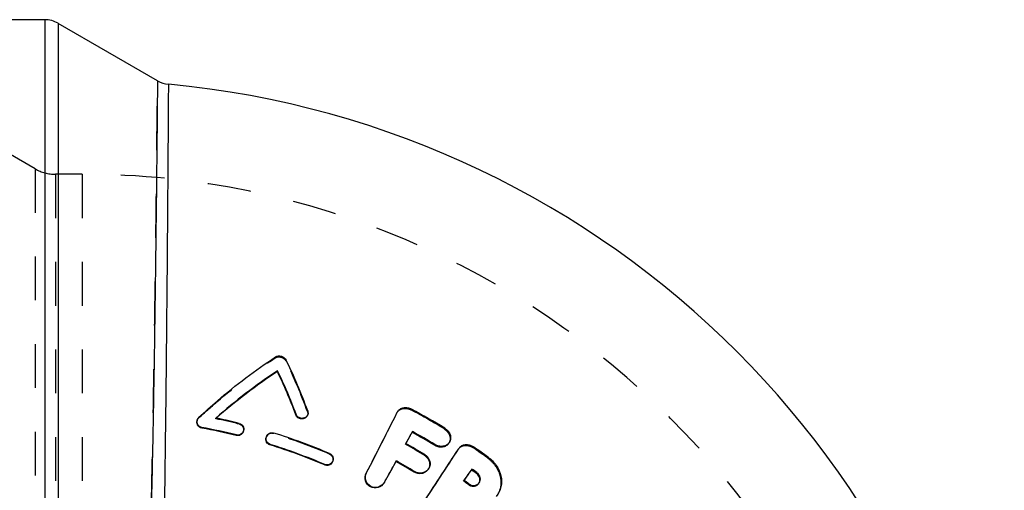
# Model space of a CAD drawing. Header units: millimetres. Extents: x 368 to 627, y 368 to 627.
# Tile 4 of 4: x 471 to 617, y 557 to 627. Entities that reach past the tile are written whole.
import ezdxf

# ---------------------------------------------------------------- set-up
doc = ezdxf.new("R2010")
doc.units = ezdxf.units.MM
doc.header["$LTSCALE"] = 65.185185
doc.linetypes.add('HIDDEN', pattern=[0.2, 0.1, -0.1])
doc.layers.add('KOERPER', color=7, linetype='CONTINUOUS')
doc.layers.add('KONST.EL_MIT_GEO', color=7, linetype='CONTINUOUS')

msp = doc.modelspace()

# ---------------------------------------------------------------- linework, layer by layer
at = {"layer": 'KOERPER', "color": 7, "linetype": 'Continuous'}
for p, q in [((474.28, 626.85), (404.35, 626.85)), ((491.08, 617.77), (476.28, 626.31))]:
    msp.add_line(p, q, dxfattribs=at)
at = {"layer": 'KOERPER', "color": 8, "linetype": 'HIDDEN'}
for q in [(475.88, 603.85), (479.85, 548.85)]:
    msp.add_line((479.85, 603.85), q, dxfattribs=at)
at = {"layer": 'KOERPER', "color": 7, "linetype": 'Continuous'}
msp.add_arc((479.85, 479.85), 138, 5.3499, 84.6501, dxfattribs=at)
at = {"layer": 'KOERPER', "color": 8, "linetype": 'HIDDEN'}
msp.add_arc((479.85, 479.85), 124, 0, 90, dxfattribs=at)
at = {"layer": 'KONST.EL_MIT_GEO', "color": 7, "linetype": 'Continuous'}
for p, q in [((474.28, 626.85), (474.28, 480.83)), ((476.28, 626.31), (476.28, 481.3)), ((508.94, 574.5), (508.98, 574.62)), ((511.69, 568.06), (511.72, 568.16)), ((526.74, 568.34), (526.78, 568.43)), ((526.78, 568.43), (526.8, 568.46)), ((526.8, 568.46), (526.78, 568.43)), ((497.67, 566.08), (497.68, 566.16)), ((502.8, 564.98), (502.82, 565.06)), ((529.07, 565.58), (528.86, 565.18)), ((507.85, 563.58), (507.87, 563.66)), ((532.34, 563.52), (532.41, 563.63)), ((535.92, 562.96), (535.98, 563.06)), ((535.98, 563.06), (535.99, 563.07)), ((535.99, 563.07), (535.98, 563.06)), ((515.99, 560.59), (516.03, 560.67)), ((526.66, 561.2), (526.47, 560.85)), ((522.19, 559.37), (522.23, 559.45)), ((529.32, 559.54), (529.38, 559.63)), ((537.93, 559.98), (537.67, 559.61)), ((538.59, 559.35), (538.67, 559.45))]:
    msp.add_line(p, q, dxfattribs=at)
at = {"layer": 'KONST.EL_MIT_GEO', "color": 8, "linetype": 'HIDDEN'}
for p, q in [((472.88, 604.65), (461.24, 611.37)), ((472.88, 604.65), (472.88, 493.05)), ((475.88, 603.85), (475.88, 493.85)), ((479.85, 603.85), (475.88, 603.85)), ((508.62, 576.54), (508.66, 576.67)), ((510.19, 576.08), (510.24, 576.21)), ((513.42, 567.97), (513.46, 568.08)), ((513.43, 568.54), (513.47, 568.65)), ((526.72, 568.31), (526.74, 568.34)), ((526.72, 568.31), (526.74, 568.34)), ((526.78, 568.43), (526.74, 568.34)), ((526.74, 568.34), (526.78, 568.43)), ((528.86, 568.79), (528.93, 568.91)), ((496.98, 567.2), (496.97, 567.12)), ((497.23, 567.6), (497.25, 567.69)), ((499.75, 567.48), (499.77, 567.57)), ((499.81, 567.53), (499.75, 567.48)), ((499.84, 567.56), (499.81, 567.53)), ((503.24, 566.7), (503.26, 566.78)), ((503.88, 565.61), (503.9, 565.7)), ((508.38, 565.27), (508.41, 565.35)), ((529.01, 565.47), (529.07, 565.58)), ((533.8, 565.96), (533.87, 566.08)), ((507.31, 564.78), (507.28, 564.69)), ((528.03, 563.67), (528.09, 563.78)), ((534.49, 563.84), (534.56, 563.95)), ((516.7, 562.22), (516.74, 562.3)), ((530.83, 562.05), (530.89, 562.15)), ((535.91, 562.94), (535.92, 562.96)), ((535.91, 562.94), (535.92, 562.96)), ((535.98, 563.06), (535.92, 562.96)), ((535.92, 562.96), (535.98, 563.06)), ((538.09, 563.18), (538.17, 563.29)), ((517.15, 561.05), (517.18, 561.13)), ((526.61, 561.11), (526.66, 561.2)), ((540.25, 561.65), (540.33, 561.76)), ((531.42, 559.95), (531.48, 560.05)), ((537.85, 559.88), (537.93, 559.98)), ((524.84, 557.95), (524.89, 558.03)), ((536.68, 558.21), (536.75, 558.31)), ((537.4, 557.69), (537.47, 557.78)), ((538.93, 557.83), (539, 557.93))]:
    msp.add_line(p, q, dxfattribs=at)
at = {"layer": 'KONST.EL_MIT_GEO', "color": 7, "linetype": 'Continuous'}
for centre, radius, start, end in [((474.28, 622.85), 4, 60, 90), ((493.08, 621.23), 4, 240, 264.654), ((448.56, 545.42), 68.93, 19.6869, 26.5316), ((556.47, 503.06), 85.89, 123.5679, 131.3111), ((556.2, 503.05), 85.67, 123.4831, 131.145), ((447.72, 544.6), 68.13, 20.1348, 26.0256), ((447.56, 544.75), 68.3, 20.0448, 25.9391), ((75, 791.82), 504, 332.5455, 333.6782), ((527.83, 567.91), 1.17, 147.7906, 152.0322), ((482.67, 482.39), 98.11, 58.5382, 61.867), ((497.92, 567.02), 0.954, 163.1802, 169.0412), ((481.67, 479.04), 90.36, 78.1908, 78.4437), ((481.74, 479.35), 90.05, 76.1672, 78.1918), ((481.71, 479.27), 88.27, 76.1742, 79.5845), ((481.7, 479.17), 88.46, 76.1812, 79.5876), ((508.13, 564.51), 0.867, 157.0776, 162.0482), ((482.23, 481.08), 88.24, 66.9824, 72.7413), ((61.13, 820.13), 532.69, 331.2337, 331.4058), ((482.82, 482.58), 94.89, 58.5424, 60.8736), ((482.83, 482.59), 95, 58.5444, 60.8759), ((482.28, 481.24), 86.22, 66.9838, 72.7534), ((482.24, 481.09), 86.45, 66.9937, 72.753), ((482.9, 482.64), 92.87, 58.8832, 60.8819), ((-110.29, 981.81), 770.08, 326.30362, 327.04857), ((-115.34, 985.31), 776.22, 326.3025, 327.03639), ((536.96, 562.42), 1.16, 141.1422, 145.9535), ((536.99, 562.4), 1.2, 135.4466, 141.1371), ((483.01, 482.94), 97.46, 53.9773, 55.5344), ((10.48, 848.15), 590.59, 330.57771, 330.89116), ((482.95, 482.7), 89.74, 58.8903, 60.8898), ((482.97, 482.72), 89.83, 58.8926, 60.8923), ((483.15, 483.09), 94.28, 53.9802, 54.5353), ((483.17, 483.11), 94.39, 53.9816, 54.5367), ((483.24, 483.18), 92.24, 53.9844, 54.5407), ((538.3, 558.46), 0.878, 316.4985, 322.8378)]:
    msp.add_arc(centre, radius, start, end, dxfattribs=at)
at = {"layer": 'KONST.EL_MIT_GEO', "color": 8, "linetype": 'HIDDEN'}
for centre, radius, start, end in [((475.88, 609.85), 6, 240, 270), ((448.71, 545.27), 68.77, 19.777, 26.6174), ((512.7, 568.25), 0.778, 334.386, 339.1426), ((78.44, 789.91), 500.06, 332.5472, 333.6955), ((482.65, 482.38), 97.99, 58.5373, 61.8649), ((481.72, 479.31), 89.99, 76.1641, 78.4408), ((503.05, 565.85), 0.858, 339.59, 344.3334), ((508.12, 564.42), 0.885, 72.7185, 162.1406), ((482.21, 481.03), 88.21, 66.9811, 72.7361), ((68.17, 816.1), 524.59, 331.2364, 331.4597), ((482.88, 482.63), 92.77, 58.8811, 60.8796), ((533.5, 564.48), 1.18, 325.0301, 326.9538), ((483, 482.93), 97.33, 53.9761, 55.533), ((516.36, 561.41), 0.866, 330.3998, 335.3111), ((16.05, 844.89), 584.13, 330.5789, 330.93349), ((530.31, 560.67), 1.33, 325.3973, 327.2234), ((-172.64, 1059.8), 868.74, 324.73425, 324.86893), ((483.22, 483.16), 92.14, 53.9841, 54.5393), ((538.24, 558.34), 0.857, 322.8564, 326.8269), ((538.21, 558.36), 0.892, 326.9001, 337.873)]:
    msp.add_arc(centre, radius, start, end, dxfattribs=at)
for points, knots in [([(485.56, 490.37), (485.87, 491.59), (486.4, 494.12), (487.26, 499.51), (488.05, 506.84), (488.74, 516.24), (489.27, 526.34), (489.68, 536.92), (490.11, 551.3), (490.41, 565.51), (490.63, 579.21), (490.76, 588.5), (490.87, 596.79), (490.94, 603.88), (491, 609.59), (491.04, 613.42), (491.06, 615.68), (491.07, 616.76), (491.08, 617.41), (491.08, 617.7), (491.08, 617.77)], [0, 0, 0, 0, 0.029498, 0.060655, 0.128283, 0.202566, 0.282299, 0.365869, 0.451426, 0.62049, 0.69992, 0.773312, 0.838839, 0.894863, 0.939975, 0.973038, 0.984778, 0.993217, 0.998302, 1, 1, 1, 1]), ([(497.23, 567.6), (498.12, 568.42), (501.72, 571.64), (505.6, 574.55), (508.62, 576.54)], [0, 0, 0, 0, 0.250555, 1, 1, 1, 1]), ([(508.62, 576.54), (508.87, 576.69), (509.53, 576.75), (510.06, 576.35), (510.19, 576.08)], [0, 0, 0, 0, 0.488649, 1, 1, 1, 1]), ([(513.43, 568.54), (513.47, 568.41), (513.49, 568.2), (513.44, 568.02), (513.42, 567.97)], [0, 0, 0, 0, 0.746101, 1, 1, 1, 1]), ([(526.74, 568.34), (526.82, 568.5), (527.07, 568.79), (527.62, 569.03), (528.26, 569.03), (528.67, 568.89), (528.86, 568.79)], [0, 0, 0, 0, 0.222835, 0.46504, 0.728763, 1, 1, 1, 1]), ([(496.97, 567.12), (496.98, 567.17), (497.03, 567.34), (497.13, 567.51), (497.23, 567.6)], [0, 0, 0, 0, 0.259812, 1, 1, 1, 1]), ([(503.24, 566.7), (503.46, 566.64), (503.88, 566.35), (503.94, 565.83), (503.88, 565.61)], [0, 0, 0, 0, 0.497134, 1, 1, 1, 1]), ([(533.8, 565.96), (533.98, 565.84), (534.31, 565.56), (534.64, 565.01), (534.72, 564.39), (534.59, 564), (534.49, 563.84)], [0, 0, 0, 0, 0.264902, 0.518964, 0.767747, 1, 1, 1, 1]), ([(535.92, 562.96), (536.02, 563.11), (536.3, 563.37), (536.88, 563.55), (537.51, 563.48), (537.91, 563.3), (538.09, 563.18)], [0, 0, 0, 0, 0.222848, 0.465467, 0.729447, 1, 1, 1, 1]), ([(516.7, 562.22), (516.9, 562.13), (517.27, 561.77), (517.24, 561.26), (517.15, 561.05)], [0, 0, 0, 0, 0.494225, 1, 1, 1, 1]), ([(530.83, 562.05), (531, 561.95), (531.31, 561.67), (531.61, 561.13), (531.67, 560.51), (531.53, 560.12), (531.42, 559.95)], [0, 0, 0, 0, 0.252591, 0.502687, 0.756052, 1, 1, 1, 1]), ([(540.25, 561.65), (540.72, 561.3), (541.54, 560.47), (542.26, 558.89), (542.3, 557.21), (541.81, 556.21), (541.49, 555.81)], [0, 0, 0, 0, 0.26547, 0.519328, 0.765079, 1, 1, 1, 1]), ([(537.4, 557.69), (537.63, 557.52), (538.09, 557.38), (538.63, 557.54), (538.85, 557.72), (538.93, 557.83)], [0, 0, 0, 0, 0.517017, 0.765986, 1, 1, 1, 1])]:
    msp.add_open_spline(points, degree=3, knots=knots, dxfattribs=at)
at = {"layer": 'KONST.EL_MIT_GEO', "color": 7, "linetype": 'Continuous'}
for points, knots in [([(491.08, 617.77), (491.08, 617.75), (491.08, 617.68), (491.08, 617.52), (491.07, 617.24), (491.07, 616.87), (491.07, 616.38), (491.06, 615.52), (491.05, 614.19), (491.03, 612.28), (491.01, 609.98), (490.98, 607.29), (490.93, 602.99), (490.87, 596.79), (490.76, 588.5), (490.63, 579.21), (490.47, 569.15), (490.26, 558.58), (489.92, 544.2), (489.46, 529.97), (488.74, 516.24), (488.05, 506.84), (487.26, 499.51), (486.4, 494.12), (485.87, 491.59), (485.56, 490.37)], [0, 0, 0, 0, 0.000425, 0.001698, 0.003819, 0.006783, 0.010586, 0.015222, 0.026962, 0.041927, 0.060025, 0.081139, 0.105137, 0.161161, 0.226688, 0.30008, 0.37951, 0.46302, 0.548575, 0.7177, 0.797434, 0.871716, 0.939345, 0.970501, 1, 1, 1, 1]), ([(492.71, 617.25), (492.71, 617.18), (492.7, 616.89), (492.7, 616.24), (492.69, 615.17), (492.69, 613.67), (492.67, 611.76), (492.65, 608.44), (492.61, 603.37), (492.56, 596.28), (492.49, 588), (492.4, 578.72), (492.26, 565.06), (492.01, 547.35), (491.65, 529.65), (491.24, 515.98), (490.87, 506.59), (490.42, 497.94), (490.04, 492.44), (489.81, 489.81)], [0, 0, 0, 0, 0.001701, 0.006792, 0.015242, 0.026995, 0.041978, 0.060095, 0.105247, 0.161306, 0.226851, 0.300229, 0.379601, 0.548363, 0.716896, 0.796263, 0.870246, 0.937945, 1, 1, 1, 1]), ([(497.25, 567.69), (498.15, 568.53), (501.76, 571.75), (505.64, 574.68), (508.66, 576.67)], [0, 0, 0, 0, 0.254042, 1, 1, 1, 1]), ([(508.66, 576.67), (508.91, 576.83), (509.58, 576.89), (510.1, 576.48), (510.24, 576.21)], [0, 0, 0, 0, 0.49839, 1, 1, 1, 1]), ([(513.4, 567.91), (513.32, 567.76), (513.06, 567.49), (512.51, 567.39), (511.98, 567.58), (511.75, 567.89), (511.69, 568.06)], [0, 0, 0, 0, 0.241163, 0.489623, 0.749966, 1, 1, 1, 1]), ([(513.46, 568.08), (513.4, 567.91), (513.15, 567.62), (512.58, 567.48), (512.03, 567.67), (511.79, 567.98), (511.72, 568.16)], [0, 0, 0, 0, 0.240963, 0.491629, 0.748309, 1, 1, 1, 1]), ([(513.47, 568.65), (513.48, 568.6), (513.53, 568.41), (513.51, 568.21), (513.46, 568.08)], [0, 0, 0, 0, 0.254615, 1, 1, 1, 1]), ([(526.84, 568.53), (526.94, 568.69), (527.21, 568.96), (527.76, 569.16), (528.36, 569.14), (528.75, 569.01), (528.93, 568.91)], [0, 0, 0, 0, 0.23643, 0.481458, 0.737409, 1, 1, 1, 1]), ([(497.68, 566.16), (497.46, 566.21), (497.03, 566.49), (496.94, 566.99), (496.98, 567.2)], [0, 0, 0, 0, 0.506503, 1, 1, 1, 1]), ([(497.67, 566.08), (497.45, 566.12), (497.13, 566.33), (496.95, 566.75), (496.94, 567), (496.97, 567.12)], [0, 0, 0, 0, 0.475161, 0.737208, 1, 1, 1, 1]), ([(503.26, 566.78), (503.49, 566.73), (503.91, 566.42), (503.96, 565.91), (503.9, 565.7)], [0, 0, 0, 0, 0.507011, 1, 1, 1, 1]), ([(503.85, 565.55), (503.78, 565.34), (503.47, 564.99), (503.01, 564.93), (502.8, 564.98)], [0, 0, 0, 0, 0.510004, 1, 1, 1, 1]), ([(503.9, 565.7), (503.84, 565.48), (503.54, 565.08), (503.05, 565.01), (502.82, 565.06)], [0, 0, 0, 0, 0.493748, 1, 1, 1, 1]), ([(507.33, 564.85), (507.41, 565.04), (507.73, 565.39), (508.21, 565.42), (508.41, 565.35)], [0, 0, 0, 0, 0.493295, 1, 1, 1, 1]), ([(533.87, 566.08), (534.06, 565.96), (534.39, 565.68), (534.71, 565.13), (534.8, 564.51), (534.67, 564.11), (534.56, 563.95)], [0, 0, 0, 0, 0.263202, 0.519297, 0.764005, 1, 1, 1, 1]), ([(507.85, 563.58), (507.63, 563.64), (507.24, 563.97), (507.21, 564.47), (507.28, 564.69)], [0, 0, 0, 0, 0.492235, 1, 1, 1, 1]), ([(507.87, 563.66), (507.65, 563.73), (507.26, 564.06), (507.24, 564.56), (507.31, 564.78)], [0, 0, 0, 0, 0.506249, 1, 1, 1, 1]), ([(534.46, 563.8), (534.36, 563.65), (534.06, 563.39), (533.5, 563.22), (532.9, 563.26), (532.52, 563.41), (532.34, 563.52)], [0, 0, 0, 0, 0.238571, 0.483282, 0.736307, 1, 1, 1, 1]), ([(534.56, 563.95), (534.46, 563.79), (534.17, 563.52), (533.6, 563.33), (532.98, 563.37), (532.59, 563.52), (532.41, 563.63)], [0, 0, 0, 0, 0.236417, 0.481754, 0.737594, 1, 1, 1, 1]), ([(536.13, 563.24), (536.25, 563.36), (536.56, 563.56), (537.1, 563.66), (537.66, 563.57), (538.01, 563.4), (538.17, 563.29)], [0, 0, 0, 0, 0.236702, 0.48242, 0.73825, 1, 1, 1, 1]), ([(516.74, 562.3), (516.95, 562.21), (517.31, 561.84), (517.28, 561.33), (517.18, 561.13)], [0, 0, 0, 0, 0.506978, 1, 1, 1, 1]), ([(530.89, 562.15), (531.24, 561.94), (531.67, 561.41), (531.73, 560.59), (531.59, 560.21), (531.48, 560.05)], [0, 0, 0, 0, 0.508939, 0.757105, 1, 1, 1, 1]), ([(517.11, 560.99), (517.01, 560.8), (516.65, 560.49), (516.18, 560.51), (515.99, 560.59)], [0, 0, 0, 0, 0.51273, 1, 1, 1, 1]), ([(517.18, 561.13), (517.09, 560.93), (516.74, 560.58), (516.24, 560.58), (516.03, 560.67)], [0, 0, 0, 0, 0.493759, 1, 1, 1, 1]), ([(540.33, 561.76), (540.8, 561.42), (541.62, 560.59), (542.35, 559.02), (542.39, 557.32), (541.9, 556.32), (541.56, 555.91)], [0, 0, 0, 0, 0.262041, 0.517057, 0.7617, 1, 1, 1, 1]), ([(524.84, 557.95), (524.66, 557.62), (524, 557.08), (522.72, 557.19), (521.92, 558.19), (522.02, 559.04), (522.19, 559.37)], [0, 0, 0, 0, 0.248096, 0.502797, 0.754029, 1, 1, 1, 1]), ([(524.89, 558.03), (524.7, 557.7), (524.05, 557.16), (522.77, 557.26), (521.96, 558.27), (522.06, 559.12), (522.23, 559.45)], [0, 0, 0, 0, 0.246615, 0.49994, 0.753308, 1, 1, 1, 1]), ([(531.4, 559.92), (531.29, 559.76), (531, 559.49), (530.27, 559.21), (529.64, 559.34), (529.32, 559.54)], [0, 0, 0, 0, 0.251751, 0.503611, 1, 1, 1, 1]), ([(531.48, 560.05), (531.38, 559.89), (531.1, 559.61), (530.37, 559.3), (529.71, 559.42), (529.38, 559.63)], [0, 0, 0, 0, 0.243124, 0.491891, 1, 1, 1, 1]), ([(539.04, 558.03), (539.08, 558.13), (539.13, 558.37), (539.05, 558.87), (538.8, 559.19), (538.59, 559.35)], [0, 0, 0, 0, 0.232281, 0.480504, 1, 1, 1, 1]), ([(539, 557.93), (539.08, 558.04), (539.2, 558.3), (539.19, 558.88), (538.91, 559.28), (538.67, 559.45)], [0, 0, 0, 0, 0.240562, 0.487888, 1, 1, 1, 1]), ([(537.47, 557.78), (537.69, 557.63), (538.23, 557.44), (538.76, 557.67), (538.94, 557.85)], [0, 0, 0, 0, 0.51562, 1, 1, 1, 1])]:
    msp.add_open_spline(points, degree=3, knots=knots, dxfattribs=at)
for points in [[(497.01, 567.3), (497.05, 567.45), (497.14, 567.59), (497.25, 567.69)], [(537.67, 559.61), (537.36, 559.18), (537.05, 558.74), (536.75, 558.31)]]:
    msp.add_open_spline(points, degree=3, dxfattribs=at)

doc.saveas('drawing.dxf')
